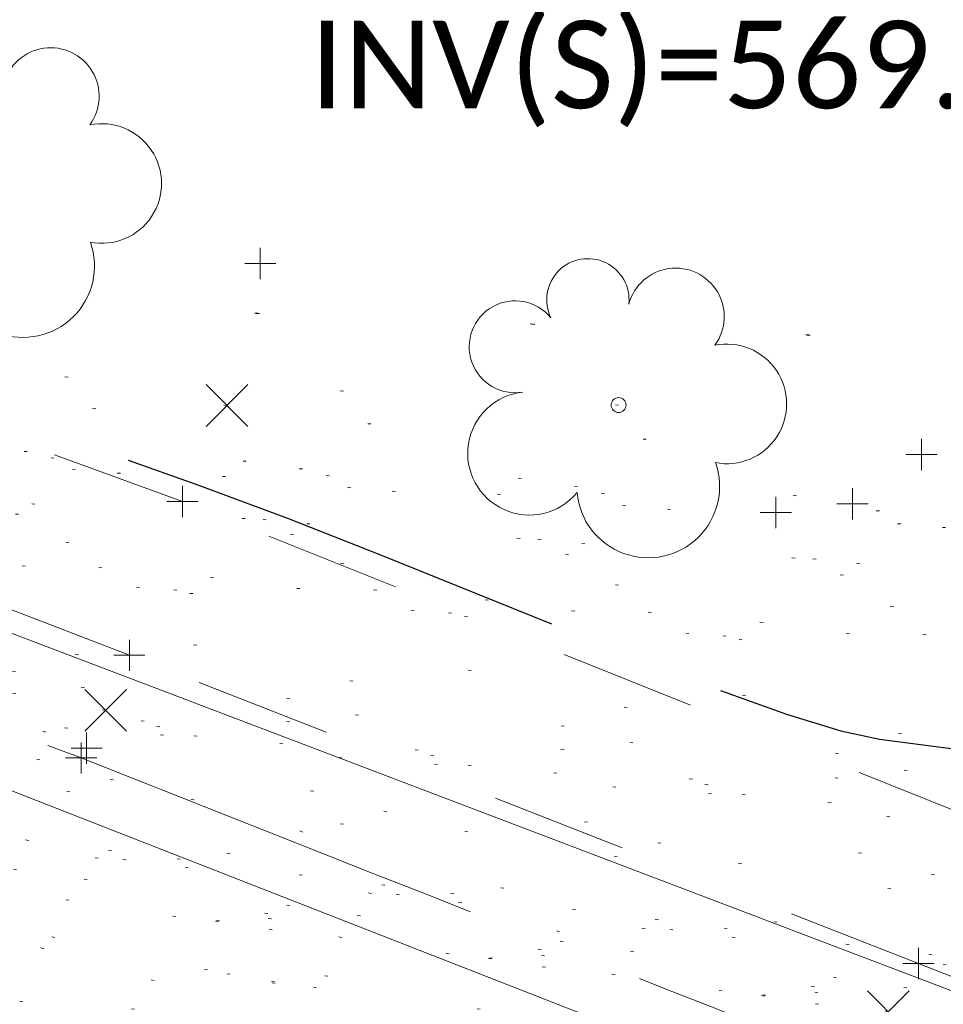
# Model space of a CAD drawing. Extents: x 413123 to 1465301, y 377724 to 504150.
# Tile 202 of 256: x 1464099 to 1464129, y 432922 to 432954. Entities that reach past the tile are written whole.
import ezdxf

# ---------------------------------------------------------------- set-up
doc = ezdxf.new("R2010")
doc.units = 0
doc.header["$MEASUREMENT"] = 0
for name, pattern in [('DGN Style 1', [8.732639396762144, 0.01453018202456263, -8.71810921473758]), ('DGN Style 3', [20.34225483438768, 14.53018202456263, -5.812072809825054]), ('DGN Style 5', [10.171127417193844, 4.35905460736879, -5.812072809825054]), ('gasex', [0]), ('ohcombex', [0])]:
    doc.linetypes.add(name, pattern=pattern)
for name, color, linetype, lineweight in [('DR_X_Text', 7, 'Continuous', 0), ('DT_X_Contour_Major', 132, 'DGN Style 3', 30), ('DT_X_Terrain_Ground_Line', 92, 'DGN Style 3', 13), ('PV_X_Curb', 120, 'DGN Style 1', 0), ('PV_X_EOP', 7, 'DGN Style 3', 0), ('PV_X_Walk', 120, 'DGN Style 5', 0), ('SV_X_Random_Point (Construction)', 7, 'Continuous', 0), ('UT_X_Gas', 40, 'gasex', 0), ('UT_X_Overhead_Combined', 30, 'ohcombex', 0), ('VG_X_Cells', 3, 'Continuous', 0)]:
    doc.layers.add(name, color=color, linetype=linetype, lineweight=lineweight)
doc.layers.add('SV_Observation (Construction)', color=97, linetype='DGN Style 1', lineweight=0, transparency=0.9)
doc.layers.add('SV_X_Shot_Marker (Construction)', color=40, linetype='Continuous', lineweight=0, transparency=0.5)
doc.styles.add('X_Straight-Normal LS 0.50', font='calibril.ttf', dxfattribs={"height": 0.13999972})
doc.styles.add('X_Straight-Normal LS 0.50_0', font='calibril.ttf')
doc.dimstyles.new('X_Dec-0  Masked  Straight', dxfattribs={"dimtxt": 0.13999972, "dimasz": 0.13999972, "dimexe": 0.06999986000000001, "dimexo": 0.06999986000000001, "dimgap": 0.06999986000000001, "dimtad": 1, "dimdec": 0, "dimzin": 3, "dimdsep": 46, "dimtxsty": 'X_Straight-Normal LS 0.50_0', "dimcen": 0, "dimclrd": 7, "dimclre": 7, "dimaunit": 1, "dimadec": 4, "dimazin": 2, "dimtfac": 1, "dimtdec": 0, "dimtofl": 0, "dimtmove": 1, "dimatfit": 1, "dimfxl": 1, "dimtolj": 1, "dimtzin": 3, "dimlwd": 0, "dimlwe": 0, "dimarcsym": 0})

# ---------------------------------------------------------------- blocks, each defined once
blk = doc.blocks.new('X_426')
at = {"layer": 'SV_X_Random_Point (Construction)', "color": 7, "linetype": 'Continuous', "lineweight": 0, "transparency": 33554559}
for p, q in [((-0.03333333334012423, -0.03337499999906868), (0.03333333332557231, 0.03337500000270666)), ((-0.03333333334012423, 0.03337500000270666), (0.03333333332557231, -0.03337499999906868))]:
    blk.add_line(p, q, dxfattribs=at)
blk = doc.blocks.new('SVPT_2035')
at = {"layer": 'SV_X_Shot_Marker (Construction)', "transparency": 33554495}
for p, q in [((0, 0.02500000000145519), (0, -0.02499999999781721)), ((-0.02499999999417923, 0), (0.02499999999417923, 0))]:
    blk.add_line(p, q, dxfattribs=at)
blk.add_point((0, 0), dxfattribs=at)
blk = doc.blocks.new('SVPT_2037')
at = {"layer": 'SV_X_Shot_Marker (Construction)', "transparency": 33554495}
for p, q in [((0, 0.02500000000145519), (0, -0.02499999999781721)), ((-0.02500000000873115, 0), (0.02499999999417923, 0))]:
    blk.add_line(p, q, dxfattribs=at)
blk.add_point((0, 0), dxfattribs=at)
blk = doc.blocks.new('SVPT_2038')
at = {"layer": 'SV_X_Shot_Marker (Construction)', "transparency": 33554495}
for p, q in [((0, 0.02500000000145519), (0, -0.02499999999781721)), ((-0.02499999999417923, 0), (0.02499999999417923, 0))]:
    blk.add_line(p, q, dxfattribs=at)
blk.add_point((0, 0), dxfattribs=at)
blk = doc.blocks.new('SVPT_2039')
at = {"layer": 'SV_X_Shot_Marker (Construction)', "transparency": 33554495}
for p, q in [((0, 0.02500000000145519), (0, -0.02500000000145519)), ((-0.02499999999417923, 0), (0.02500000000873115, 0))]:
    blk.add_line(p, q, dxfattribs=at)
blk.add_point((0, 0), dxfattribs=at)
blk = doc.blocks.new('TREE_18')
at = {"layer": 'VG_X_Cells', "color": 3, "linetype": 'Continuous', "lineweight": 0}
blk.add_circle((1.455191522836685e-11, 0), 0.012, dxfattribs=at)
for centre, radius, start, end in [((-0.04918672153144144, 0.1683766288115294), 0.0658384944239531, 354.0046972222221, 205.9741166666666), ((0.09130802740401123, 0.1414521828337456), 0.07764901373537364, 323.8299555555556, 165.0376027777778), ((-0.1654724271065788, 0.09320178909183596), 0.07353570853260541, 39.06254444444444, 279.5412388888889), ((0.1730121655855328, 0.001797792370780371), 0.09573570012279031, 259.1453111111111, 101.4596138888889), ((-0.1426726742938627, -0.07743288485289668), 0.0986882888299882, 96.17219444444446, 320.5737111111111), ((0.04731863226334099, -0.1302604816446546), 0.1141857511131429, 184.9475722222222, 19.45715277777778)]:
    blk.add_arc(centre, radius, start, end, dxfattribs=at)
blk = doc.blocks.new('TREE_19')
at = {"layer": 'VG_X_Cells', "color": 3, "linetype": 'Continuous', "lineweight": 0}
blk.add_circle((0, 0), 0.012, dxfattribs=at)
for centre, radius, start, end in [((-0.04918672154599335, 0.1683766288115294), 0.0658384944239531, 354.0046972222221, 205.9741166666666), ((0.09130802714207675, 0.1414521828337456), 0.07764901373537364, 323.8299555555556, 165.0376027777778), ((-0.1654724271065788, 0.09320178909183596), 0.07353570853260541, 39.06254444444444, 279.5412388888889), ((0.1730121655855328, 0.001797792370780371), 0.09573570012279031, 259.1453111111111, 101.4596138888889), ((-0.1426726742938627, -0.07743288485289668), 0.0986882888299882, 96.17219444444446, 320.5737111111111), ((0.04731863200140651, -0.1302604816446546), 0.1141857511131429, 184.9475722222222, 19.45715277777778)]:
    blk.add_arc(centre, radius, start, end, dxfattribs=at)
blk = doc.blocks.new('SVPT_2040')
at = {"layer": 'SV_X_Shot_Marker (Construction)', "transparency": 33554495}
for p, q in [((1.455191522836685e-11, 0.02500000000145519), (1.455191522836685e-11, -0.02499999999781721)), ((-0.02499999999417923, 0), (0.02500000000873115, 0))]:
    blk.add_line(p, q, dxfattribs=at)
blk.add_point((1.455191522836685e-11, 0), dxfattribs=at)
blk = doc.blocks.new('X_428')
at = {"layer": 'SV_X_Random_Point (Construction)', "color": 7, "linetype": 'Continuous', "lineweight": 0, "transparency": 33554559}
for p, q in [((-0.03333333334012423, -0.03337499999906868), (0.03333333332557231, 0.03337499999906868)), ((-0.03333333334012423, 0.03337499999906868), (0.03333333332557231, -0.03337499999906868))]:
    blk.add_line(p, q, dxfattribs=at)
blk = doc.blocks.new('SVPT_2041')
at = {"layer": 'SV_X_Shot_Marker (Construction)', "transparency": 33554495}
for p, q in [((0, 0.02500000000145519), (0, -0.02499999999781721)), ((-0.02500000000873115, 0), (0.02499999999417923, 0))]:
    blk.add_line(p, q, dxfattribs=at)
blk.add_point((0, 0), dxfattribs=at)
blk = doc.blocks.new('SVPT_2042')
at = {"layer": 'SV_X_Shot_Marker (Construction)', "transparency": 33554495}
for p, q in [((0, 0.02500000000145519), (0, -0.02499999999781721)), ((-0.02500000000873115, 3.637978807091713e-12), (0.02499999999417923, 3.637978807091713e-12))]:
    blk.add_line(p, q, dxfattribs=at)
blk.add_point((0, 3.637978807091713e-12), dxfattribs=at)
blk = doc.blocks.new('X_429')
at = {"layer": 'SV_X_Random_Point (Construction)', "color": 7, "linetype": 'Continuous', "lineweight": 0, "transparency": 33554559}
for p, q in [((-0.03333333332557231, -0.03337500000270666), (0.03333333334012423, 0.03337499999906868)), ((-0.03333333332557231, 0.03337499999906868), (0.03333333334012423, -0.03337500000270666))]:
    blk.add_line(p, q, dxfattribs=at)
blk = doc.blocks.new('SVPT_2043')
at = {"layer": 'SV_X_Shot_Marker (Construction)', "transparency": 33554495}
for p, q in [((0, 0.02499999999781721), (0, -0.02500000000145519)), ((-0.02500000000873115, 0), (0.02499999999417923, 0))]:
    blk.add_line(p, q, dxfattribs=at)
blk.add_point((0, 0), dxfattribs=at)
blk = doc.blocks.new('SVPT_2044')
at = {"layer": 'SV_X_Shot_Marker (Construction)', "transparency": 33554495}
for p, q in [((1.455191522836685e-11, 0.02499999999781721), (1.455191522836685e-11, -0.02500000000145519)), ((-0.02499999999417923, 0), (0.02500000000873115, 0))]:
    blk.add_line(p, q, dxfattribs=at)
blk.add_point((1.455191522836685e-11, 0), dxfattribs=at)
blk = doc.blocks.new('*U5554', base_point=(1463158.719041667, 433438.2508333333, 579.5851666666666))
at = {"layer": 'DT_X_Contour_Major', "elevation": 574.9999999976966, "flags": 128}
blk.add_lwpolyline([(1463872.792671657, 433043.2009715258), (1463871.433875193, 433043.5562048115), (1463871.170004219, 433043.5994164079), (1463870.96073264, 433043.5768083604), (1463870.806060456, 433043.4883806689), (1463870.705987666, 433043.3341333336), (1463870.511926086, 433042.8350475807), (1463870.423285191, 433042.612411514), (1463870.302908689, 433042.3188176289), (1463870.15079658, 433041.9542659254), (1463869.966948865, 433041.5187564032), (1463869.434374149, 433040.2627872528), (1463869.253442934, 433039.7950549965), (1463869.110080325, 433039.3338350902), (1463869.004286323, 433038.879127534), (1463868.936060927, 433038.4309323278), (1463868.804218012, 433037.2444282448), (1463868.755703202, 433036.8095458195), (1463868.709040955, 433036.3947766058), (1463868.664231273, 433036.0001206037), (1463868.621274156, 433035.6255778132), (1463868.509191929, 433034.6536146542), (1463868.468817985, 433034.3022942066), (1463868.431757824, 433033.9773052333), (1463868.398011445, 433033.6786477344), (1463868.367578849, 433033.4063217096), (1463868.290843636, 433032.7152276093), (1463868.265732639, 433032.4808570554), (1463868.247951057, 433032.2960659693), (1463868.237498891, 433032.160854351), (1463868.234376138, 433032.0752222), (1463868.235821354, 433031.9129757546), (1463868.238654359, 433031.858864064), (1463868.246069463, 433031.818213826), (1463868.258066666, 433031.791025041), (1463868.274645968, 433031.7772977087), (1463868.324966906, 433031.758640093), (1463868.341608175, 433031.7524573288), (1463868.353791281, 433031.7479022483), (1463868.361516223, 433031.7449748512), (1463868.364783, 433031.7436751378), (1463886.088108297, 433023.4452288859), (1463885.868097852, 433023.3528860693), (1463885.836038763, 433023.3264364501), (1463885.834151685, 433023.2866630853), (1463885.862436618, 433023.233565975), (1463885.920893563, 433023.1671451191), (1463886.1170081, 433022.9722578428), (1463886.290916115, 433022.815454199), (1463886.66555426, 433022.4912087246), (1463887.240922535, 433021.9995214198), (1463888.017020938, 433021.3403922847), (1463890.354256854, 433019.3594588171), (1463891.402350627, 433018.5868683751), (1463892.793705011, 433017.7547971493), (1463894.528320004, 433016.8632451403), (1463896.606195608, 433015.9122123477), (1463902.604878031, 433013.2968171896), (1463904.719669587, 433012.3624051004), (1463906.565032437, 433011.5207152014), (1463908.140966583, 433010.7717474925), (1463909.447472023, 433010.115501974), (1463914.915830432, 433007.2693746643), (1463921.726056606, 433004.3093230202), (1463923.193935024, 433003.6830644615), (1463924.678901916, 433003.0728823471), (1463926.180957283, 433002.4787766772), (1463927.700101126, 433001.9007474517), (1463931.773936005, 433000.3807714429), (1463933.368632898, 432999.7789733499), (1463935.097347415, 432999.1135610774), (1463936.960079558, 432998.3845346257), (1463938.956829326, 432997.5918939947), (1463944.460185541, 432995.3933667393), (1463946.659511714, 432994.5136311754), (1463949.129973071, 432993.5233199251), (1463951.871569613, 432992.4224329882), (1463954.884301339, 432991.210970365), (1463963.279766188, 432987.8329691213), (1463966.079786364, 432986.7034703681), (1463968.183248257, 432985.8484750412), (1463969.590151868, 432985.2679831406), (1463970.300497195, 432984.9619946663), (1463971.266007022, 432984.5120299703), (1463971.748863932, 432984.3027237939), (1463972.473302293, 432984.0122787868), (1463973.439322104, 432983.6406949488), (1463974.646923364, 432983.1879722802), (1463980.846085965, 432980.8859425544), (1463989.248593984, 432979.032897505), (1463990.884473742, 432978.7210165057), (1463992.19103815, 432978.579535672), (1463993.16828721, 432978.6084550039), (1463993.816220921, 432978.8077745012), (1463996.07150909, 432980.1355325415), (1464000.149894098, 432979.1517106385), (1464000.92213496, 432978.9594454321), (1464001.490978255, 432978.8042877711), (1464001.856423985, 432978.6862376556), (1464002.018472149, 432978.6052950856), (1464002.179403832, 432978.4389249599), (1464002.234289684, 432978.3770095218), (1464002.278248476, 432978.3160408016), (1464002.311280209, 432978.2560187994), (1464002.333384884, 432978.1969435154), (1464002.377761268, 432978.0406717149), (1464002.401339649, 432977.9859310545), (1464002.438792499, 432977.9389129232), (1464002.490119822, 432977.8996173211), (1464002.555321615, 432977.8680442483), (1464002.891970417, 432977.7387224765), (1464003.228416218, 432977.6094786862), (1464003.385245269, 432977.6495420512), (1464003.711541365, 432977.8251223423), (1464004.207304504, 432978.1362195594), (1464004.872534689, 432978.5828337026), (1464006.872437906, 432979.9544939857), (1464007.529720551, 432980.4052816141), (1464008.001641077, 432980.7288992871), (1464008.288199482, 432980.9253470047), (1464008.389395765, 432980.9946247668), (1464008.412103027, 432981.0098055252), (1464008.420195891, 432981.0153621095), (1464008.427444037, 432981.0206462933), (1464008.433847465, 432981.0256580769), (1464008.439406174, 432981.03039746), (1464008.453103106, 432981.0426726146), (1464008.458773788, 432981.0477565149), (1464008.465513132, 432981.0538018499), (1464008.473321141, 432981.0608086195), (1464008.482197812, 432981.068776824), (1464008.526115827, 432981.1082051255), (1464013.369526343, 432978.0213085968), (1464014.335909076, 432977.406356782), (1464015.159309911, 432976.8844569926), (1464015.839728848, 432976.4556092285), (1464016.377165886, 432976.1198134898), (1464018.55158097, 432974.7698881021), (1464017.162959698, 432973.2152969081), (1464016.909704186, 432972.9210871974), (1464016.74506105, 432972.7047114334), (1464016.669030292, 432972.5661696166), (1464016.681611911, 432972.5054617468), (1464016.947088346, 432972.4037708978), (1464018.748003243, 432971.7139297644), (1464019.098133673, 432971.5799914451), (1464019.376704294, 432971.4738226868), (1464019.583715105, 432971.3954234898), (1464019.719166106, 432971.3447938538), (1464019.984955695, 432971.2468075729), (1464020.092452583, 432971.2064595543), (1464020.215601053, 432971.1589052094), (1464020.354401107, 432971.104144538), (1464020.508852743, 432971.0421775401), (1464020.941592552, 432970.8673237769), (1464021.147404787, 432970.7867246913), (1464021.440286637, 432970.6760677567), (1464021.820238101, 432970.5353529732), (1464022.28725918, 432970.3645803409), (1464024.669853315, 432969.4975064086), (1464024.800941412, 432972.160915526), (1464024.83125018, 432972.6596775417), (1464024.865995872, 432973.0145025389), (1464024.905178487, 432973.2253905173), (1464024.948798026, 432973.292341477), (1464025.162708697, 432973.2689262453), (1464029.025839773, 432973.1350120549), (1464029.765642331, 432973.1085136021), (1464030.329422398, 432973.0864100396), (1464030.717179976, 432973.0687013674), (1464030.928915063, 432973.0553875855), (1464031.258845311, 432973.0257440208), (1464031.437483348, 432972.9836777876), (1464031.725949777, 432972.8797117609), (1464032.124244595, 432972.7138459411), (1464032.632367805, 432972.4860803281), (1464034.133800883, 432971.7961723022), (1464034.650710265, 432971.5653454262), (1464035.075363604, 432971.3902958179), (1464035.407760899, 432971.2710234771), (1464035.64790215, 432971.2075284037), (1464036.553297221, 432971.0413650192), (1464037.417881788, 432967.1477338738), (1464037.586800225, 432966.3969774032), (1464037.723019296, 432965.8134070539), (1464037.826538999, 432965.397022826), (1464037.897359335, 432965.147824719), (1464038.042614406, 432964.7062112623), (1464038.097700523, 432964.5583447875), (1464038.154017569, 432964.4459554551), (1464038.211565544, 432964.3690432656), (1464038.270344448, 432964.3276082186), (1464038.547518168, 432964.2170246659), (1464038.68505026, 432964.1621537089), (1464039.147316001, 432963.9707068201), (1464040.4751709, 432963.4198822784), (1464042.668614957, 432962.5096800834), (1464045.727648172, 432961.2401002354), (1464055.039188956, 432957.3753837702), (1464058.103320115, 432956.1044968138), (1464060.312058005, 432955.1903732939), (1464061.665402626, 432954.6330132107), (1464062.163353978, 432954.4324165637), (1464062.350699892, 432954.373176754), (1464062.417638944, 432954.3513530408), (1464062.477946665, 432954.3303117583), (1464062.531623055, 432954.3100529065), (1464062.578668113, 432954.2905764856), (1464062.695279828, 432954.2396826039), (1464062.739055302, 432954.2237960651), (1464062.782922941, 432954.2143068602), (1464062.826882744, 432954.2112149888), (1464062.87093471, 432954.2145204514), (1464062.988529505, 432954.2318647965), (1464063.166774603, 432954.1922907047), (1464063.613313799, 432954.060560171), (1464064.328147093, 432953.8366731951), (1464065.311274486, 432953.5206297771), (1464070.525221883, 432951.8307287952), (1464072.797050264, 432951.8839777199), (1464073.24183644, 432951.8914205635), (1464073.602554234, 432951.8909281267), (1464073.879203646, 432951.8825004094), (1464074.071784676, 432951.8661374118), (1464074.774336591, 432951.7712611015), (1464082.323138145, 432946.5182012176), (1464083.364143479, 432945.5562421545), (1464083.593641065, 432945.3691861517), (1464083.835988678, 432945.2202863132), (1464084.091186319, 432945.1095426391), (1464084.359233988, 432945.0369551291), (1464085.091161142, 432944.8942633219), (1464085.341953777, 432944.8521080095), (1464085.545386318, 432944.8326609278), (1464085.701458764, 432944.8359220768), (1464085.810171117, 432944.8618914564), (1464086.20698854, 432945.0360677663), (1464099.299530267, 432940.8269902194), (1464102.129462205, 432939.8867490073), (1464105.008168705, 432938.869915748), (1464107.935649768, 432937.7764904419), (1464110.911905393, 432936.6064730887), (1464118.913619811, 432933.3843040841), (1464121.662079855, 432932.3107807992), (1464123.906174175, 432931.5068376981), (1464125.645902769, 432930.9724747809), (1464126.881265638, 432930.7076920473), (1464129.50307899, 432930.361045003), (1464130.680727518, 432930.119986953), (1464132.24731309, 432929.6567980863), (1464134.202835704, 432928.9714784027), (1464136.547295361, 432928.0640279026), (1464143.317770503, 432925.3479854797), (1464145.651903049, 432924.4181011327), (1464147.57644433, 432923.6654799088), (1464149.091394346, 432923.0901218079), (1464150.196753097, 432922.6920268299), (1464152.598254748, 432921.866791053), (1464153.454049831, 432921.5777429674), (1464154.220308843, 432921.3295255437), (1464154.897031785, 432921.1221387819), (1464155.484218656, 432920.9555826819), (1464158.015506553, 432920.273592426), (1464165.377621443, 432918.2900603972), (1464166.865296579, 432918.0044577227), (1464168.17312989, 432917.9977348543), (1464169.301121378, 432918.2698917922), (1464170.249271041, 432918.8209285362), (1464172.537881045, 432920.6621995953), (1464173.340017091, 432921.2741534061), (1464174.029967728, 432921.7290615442), (1464174.607732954, 432922.0269240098), (1464175.073312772, 432922.1677408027), (1464176.165278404, 432922.3338580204), (1464176.619921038, 432922.4191154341), (1464177.164874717, 432922.5502997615), (1464177.80013944, 432922.7274110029), (1464178.525715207, 432922.9504491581), (1464180.580998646, 432923.6064534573), (1464181.328899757, 432923.8463710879), (1464182.031140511, 432924.0741207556), (1464182.687720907, 432924.2897024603), (1464183.298640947, 432924.4931162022), (1464184.866880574, 432925.0193288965), (1464185.415600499, 432925.2076191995), (1464185.885580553, 432925.3778305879), (1464186.276820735, 432925.5299630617), (1464186.589321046, 432925.6640166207), (1464187.317668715, 432925.9973875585), (1464187.642770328, 432926.1014717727), (1464188.071814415, 432926.1636962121), (1464188.604800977, 432926.1840608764), (1464189.241730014, 432926.1625657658), (1464191.078797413, 432926.0494324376), (1464191.790885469, 432926.0437949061), (1464192.54934909, 432926.1117323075), (1464193.354188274, 432926.2532446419), (1464194.205403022, 432926.4683319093), (1464196.537143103, 432927.1399978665), (1464197.325974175, 432927.3736362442), (1464197.943662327, 432927.5708019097), (1464198.39020756, 432927.7314948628), (1464198.665609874, 432927.8557151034), (1464199.171825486, 432928.1383387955), (1464199.353301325, 432928.2357993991), (1464199.518067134, 432928.3162134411), (1464199.666122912, 432928.3795809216), (1464199.797468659, 432928.4259018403), (1464200.125443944, 432928.5266955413), (1464200.272457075, 432928.6504639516), (1464200.467515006, 432928.9461739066), (1464200.710617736, 432929.4138254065), (1464201.001765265, 432930.0534184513), (1464202.472558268, 432933.4393829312)], dxfattribs=at)

msp = doc.modelspace()

# ---------------------------------------------------------------- linework, layer by layer
at = {"layer": 'PV_X_Curb'}
msp.add_open_spline([(1464212.130625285, 432930.1921386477, 574.8569475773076), (1464211.309927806, 432926.6717508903, 574.8043550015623), (1464208.620583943, 432919.4336842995, 574.59247811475), (1464203.942792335, 432911.4759950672, 574.9755149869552), (1464198.528113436, 432907.065000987, 574.3013993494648), (1464195.129930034, 432904.9843538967, 574.1567793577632), (1464190.424056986, 432902.8821727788, 574.9491376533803), (1464184.484657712, 432901.1540257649, 574.5405969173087), (1464177.178004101, 432901.5982480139, 574.618938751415), (1464172.360644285, 432902.5498269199, 574.540636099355), (1464170.098213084, 432903.4430988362, 574.5563680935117), (1464162.859082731, 432906.3013125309, 574.606705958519), (1464155.619952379, 432909.1595262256, 574.6570438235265), (1464148.380822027, 432912.0177399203, 574.7073816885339), (1464141.151301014, 432914.8902431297, 574.7073216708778), (1464133.92178, 432917.7627463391, 574.7072616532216), (1464126.692258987, 432920.6352495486, 574.7072016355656), (1464118.299673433, 432923.8963305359, 574.7083911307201), (1464109.907087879, 432927.1574115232, 574.7095806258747), (1464101.514502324, 432930.4184925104, 574.7107701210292), (1464094.565360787, 432933.130540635, 574.7407559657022), (1464087.61621925, 432935.8425887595, 574.7707418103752), (1464080.667077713, 432938.554636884, 574.8007276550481), (1464073.934937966, 432941.2263393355, 574.8213669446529), (1464067.202798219, 432943.898041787, 574.8420062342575), (1464060.470658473, 432946.5697442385, 574.8626455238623), (1464057.576627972, 432947.7186628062, 574.8432796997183), (1464054.682597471, 432948.8675813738, 574.8239138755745), (1464051.788566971, 432950.0164999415, 574.8045480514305), (1464048.178118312, 432951.4627468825, 574.7485807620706), (1464044.567669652, 432952.9089938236, 574.6926134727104), (1464040.957220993, 432954.3552407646, 574.6366461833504), (1464036.026248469, 432956.2655431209, 574.6576247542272), (1464031.095275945, 432958.1758454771, 574.6786033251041), (1464026.164303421, 432960.0861478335, 574.6995818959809), (1464025.481248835, 432960.3621999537, 574.7846270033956), (1464024.798194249, 432960.6382520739, 574.8696721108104), (1464024.115139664, 432960.9143041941, 574.9547172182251), (1464019.953009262, 432962.5411523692, 574.9621940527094), (1464015.790878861, 432964.1680005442, 574.9696708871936), (1464011.628748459, 432965.7948487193, 574.977147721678), (1464011.04864364, 432966.0149524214, 574.8862879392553), (1464010.46853882, 432966.2350561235, 574.7954281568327), (1464009.888434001, 432966.4551598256, 574.7045683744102), (1464003.274891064, 432969.0729880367, 574.7150542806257), (1463996.661348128, 432971.6908162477, 574.7255401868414), (1463990.047805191, 432974.3086444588, 574.736026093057), (1463988.669673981, 432974.8809759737, 574.7338566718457), (1463987.29154277, 432975.4533074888, 574.7316872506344), (1463985.91341156, 432976.0256390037, 574.7295178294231), (1463985.302306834, 432976.2580753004, 574.8215004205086), (1463984.691202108, 432976.4905115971, 574.9134830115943), (1463984.080097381, 432976.7229478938, 575.0054656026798), (1463979.817419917, 432978.3858828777, 575.0066354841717), (1463975.554742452, 432980.0488178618, 575.0078053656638), (1463971.292064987, 432981.7117528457, 575.0089752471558), (1463963.356387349, 432984.9149377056, 575.0146263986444), (1463955.420709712, 432988.1181225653, 575.0202775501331), (1463947.485032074, 432991.3213074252, 575.0259287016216), (1463941.290077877, 432993.6868748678, 575.0083102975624), (1463935.095123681, 432996.0524423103, 574.990691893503), (1463928.900169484, 432998.4180097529, 574.9730734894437), (1463921.313287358, 433001.3706240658, 574.974915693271), (1463913.726405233, 433004.3232383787, 574.9767578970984), (1463906.139523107, 433007.2758526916, 574.9786001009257), (1463898.560596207, 433010.2391392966, 574.9626699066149), (1463890.981669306, 433013.2024259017, 574.9467397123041), (1463883.402742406, 433016.1657125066, 574.9308095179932), (1463881.345594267, 433016.9902447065, 574.9117253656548), (1463879.288446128, 433017.8147769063, 574.8926412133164), (1463877.231297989, 433018.6393091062, 574.8735570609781), (1463876.686567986, 433018.90836837, 574.7907628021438), (1463876.141837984, 433019.1774276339, 574.7079685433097), (1463875.597107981, 433019.4464868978, 574.6251742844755), (1463866.491552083, 433023.0102079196, 574.5286453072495), (1463857.385996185, 433026.5739289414, 574.4321163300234), (1463848.280440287, 433030.1376499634, 574.3355873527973), (1463842.273435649, 433032.5433451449, 574.290891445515), (1463836.26643101, 433034.9490403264, 574.2461955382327), (1463830.259426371, 433037.354735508, 574.2014996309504), (1463827.706954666, 433038.3596743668, 574.2016278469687), (1463825.154482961, 433039.3646132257, 574.2017560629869), (1463822.602011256, 433040.3695520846, 574.2018842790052), (1463822.273060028, 433040.5216812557, 574.2449460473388), (1463821.9441088, 433040.673810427, 574.2880078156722), (1463821.615157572, 433040.8259395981, 574.3310695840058), (1463814.081882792, 433043.8160048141, 574.2658061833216), (1463806.548608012, 433046.8060700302, 574.2005427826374), (1463799.015333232, 433049.7961352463, 574.1352793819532), (1463790.881392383, 433052.9784830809, 574.0409375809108), (1463782.747451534, 433056.1608309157, 573.9465957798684), (1463774.613510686, 433059.3431787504, 573.8522539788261), (1463767.30279864, 433062.1866842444, 573.7907467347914), (1463759.992086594, 433065.0301897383, 573.7292394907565), (1463752.681374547, 433067.8736952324, 573.6677322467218), (1463745.746627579, 433070.6484046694, 573.6115134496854), (1463738.81188061, 433073.4231141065, 573.5552946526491), (1463731.877133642, 433076.1978235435, 573.4990758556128), (1463723.920721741, 433079.269784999, 573.4558768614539), (1463715.96430984, 433082.3417464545, 573.412677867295), (1463708.007897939, 433085.4137079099, 573.3694788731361), (1463699.705494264, 433088.6982952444, 573.2960693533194), (1463691.40309059, 433091.9828825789, 573.2226598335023), (1463683.100686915, 433095.2674699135, 573.1492503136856), (1463675.369218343, 433098.3176278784, 573.0764007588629), (1463667.637749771, 433101.3677858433, 573.0035512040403), (1463659.906281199, 433104.4179438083, 572.9307016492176), (1463654.180695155, 433106.6960611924, 572.8929602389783), (1463648.455109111, 433108.9741785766, 572.855218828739), (1463642.729523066, 433111.2522959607, 572.8174774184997), (1463634.990870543, 433114.2968556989, 572.7735525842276), (1463627.252218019, 433117.3414154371, 572.7296277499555), (1463619.513565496, 433120.3859751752, 572.6857029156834), (1463610.349498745, 433123.93395352, 572.6620255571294), (1463601.185431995, 433127.4819318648, 572.6383481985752), (1463592.021365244, 433131.0299102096, 572.6146708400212), (1463584.379899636, 433134.0860580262, 572.5703305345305), (1463576.738434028, 433137.1422058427, 572.5259902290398), (1463569.096968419, 433140.1983536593, 572.4816499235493), (1463560.424944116, 433143.6374746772, 572.4263088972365), (1463551.752919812, 433147.0765956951, 572.3709678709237), (1463543.080895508, 433150.5157167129, 572.315626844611), (1463535.024004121, 433153.6725581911, 572.2917231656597), (1463526.967112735, 433156.8293996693, 572.2678194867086), (1463518.910221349, 433159.9862411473, 572.2439158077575), (1463505.273646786, 433165.3724393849, 572.2223349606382), (1463491.637072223, 433170.7586376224, 572.2007541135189), (1463478.00049766, 433176.1448358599, 572.1791732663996), (1463470.02998399, 433179.2607996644, 572.1634328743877), (1463462.05947032, 433182.3767634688, 572.1476924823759), (1463454.08895665, 433185.4927272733, 572.1319520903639), (1463447.976240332, 433187.9013968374, 572.1084402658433), (1463441.863524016, 433190.3100664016, 572.084928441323), (1463435.750807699, 433192.7187359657, 572.0614166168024), (1463430.533446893, 433194.7109056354, 572.0246570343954), (1463425.316086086, 433196.703075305, 571.9878974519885), (1463420.098725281, 433198.6952449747, 571.9511378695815), (1463420.088321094, 433198.7497997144, 571.9601351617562), (1463420.077916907, 433198.804354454, 571.9691324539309), (1463420.067512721, 433198.8589091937, 571.9781297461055)], degree=3, knots=[0, 0, 0, 0, 0.004233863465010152, 0.009367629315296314, 0.01063404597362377, 0.01259545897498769, 0.01409081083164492, 0.01684419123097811, 0.01986488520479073, 0.02272727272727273, 0.02272727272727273, 0.02272727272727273, 0.04545454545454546, 0.04545454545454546, 0.04545454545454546, 0.06818181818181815, 0.06818181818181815, 0.06818181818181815, 0.09090909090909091, 0.09090909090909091, 0.09090909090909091, 0.1136363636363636, 0.1136363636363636, 0.1136363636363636, 0.1363636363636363, 0.1363636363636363, 0.1363636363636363, 0.159090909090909, 0.159090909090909, 0.159090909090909, 0.1818181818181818, 0.1818181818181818, 0.1818181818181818, 0.2045454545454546, 0.2045454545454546, 0.2045454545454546, 0.2272727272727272, 0.2272727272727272, 0.2272727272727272, 0.2499999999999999, 0.2499999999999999, 0.2499999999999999, 0.2727272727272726, 0.2727272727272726, 0.2727272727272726, 0.2954545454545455, 0.2954545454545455, 0.2954545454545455, 0.3181818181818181, 0.3181818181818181, 0.3181818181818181, 0.3409090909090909, 0.3409090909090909, 0.3409090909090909, 0.3636363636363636, 0.3636363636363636, 0.3636363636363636, 0.3863636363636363, 0.3863636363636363, 0.3863636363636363, 0.4090909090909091, 0.4090909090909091, 0.4090909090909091, 0.4318181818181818, 0.4318181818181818, 0.4318181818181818, 0.4545454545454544, 0.4545454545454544, 0.4545454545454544, 0.4772727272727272, 0.4772727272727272, 0.4772727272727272, 0.4999999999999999, 0.4999999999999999, 0.4999999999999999, 0.5227272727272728, 0.5227272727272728, 0.5227272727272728, 0.5454545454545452, 0.5454545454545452, 0.5454545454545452, 0.5681818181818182, 0.5681818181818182, 0.5681818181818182, 0.5909090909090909, 0.5909090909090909, 0.5909090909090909, 0.6136363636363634, 0.6136363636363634, 0.6136363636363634, 0.6363636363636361, 0.6363636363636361, 0.6363636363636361, 0.6590909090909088, 0.6590909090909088, 0.6590909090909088, 0.6818181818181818, 0.6818181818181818, 0.6818181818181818, 0.7045454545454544, 0.7045454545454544, 0.7045454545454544, 0.7272727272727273, 0.7272727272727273, 0.7272727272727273, 0.75, 0.75, 0.75, 0.7727272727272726, 0.7727272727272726, 0.7727272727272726, 0.7954545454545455, 0.7954545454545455, 0.7954545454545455, 0.8181818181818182, 0.8181818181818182, 0.8181818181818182, 0.8409090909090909, 0.8409090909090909, 0.8409090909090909, 0.8636363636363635, 0.8636363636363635, 0.8636363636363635, 0.8863636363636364, 0.8863636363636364, 0.8863636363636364, 0.9090909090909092, 0.9090909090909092, 0.9090909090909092, 0.9318181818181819, 0.9318181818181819, 0.9318181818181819, 0.9545454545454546, 0.9545454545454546, 0.9545454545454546, 0.9772727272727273, 0.9772727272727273, 0.9772727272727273, 1, 1, 1, 1], dxfattribs=at)
at = {"layer": 'PV_X_EOP'}
msp.add_open_spline([(1464214.200372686, 432930.0125938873, 574.6750505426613), (1464213.214898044, 432926.361571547, 574.6554390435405), (1464210.335317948, 432919.1136593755, 574.599029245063), (1464204.815820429, 432909.1018665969, 574.3565281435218), (1464195.494840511, 432902.6681098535, 574.2832162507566), (1464186.151923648, 432899.5681180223, 574.3579811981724), (1464179.771464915, 432899.4143722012, 574.2952422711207), (1464176.994920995, 432899.668020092, 574.2613856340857), (1464177.044937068, 432900.1320857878, 574.246040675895), (1464177.09495314, 432900.5961514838, 574.2306957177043), (1464177.144969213, 432901.0602171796, 574.2153507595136), (1464175.927058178, 432901.3040810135, 574.2430371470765), (1464174.709147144, 432901.5479448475, 574.2707235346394), (1464173.491236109, 432901.7918086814, 574.2984099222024), (1464172.308644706, 432902.1755399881, 574.3005170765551), (1464171.126053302, 432902.5592712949, 574.3026242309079), (1464169.943461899, 432902.9430026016, 574.3047313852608), (1464162.723370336, 432905.8427434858, 574.3155121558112), (1464155.503278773, 432908.7424843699, 574.3262929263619), (1464148.28318721, 432911.642225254, 574.3370736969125), (1464140.963550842, 432914.5045510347, 574.3540033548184), (1464133.643914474, 432917.3668768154, 574.3709330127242), (1464126.324278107, 432920.229202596, 574.3878626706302), (1464117.99499256, 432923.5208416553, 574.3850035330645), (1464109.665707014, 432926.8124807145, 574.3821443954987), (1464101.336421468, 432930.1041197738, 574.379285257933), (1464094.336812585, 432932.7637912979, 574.3758200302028), (1464087.337203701, 432935.4234628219, 574.3723548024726), (1464080.337594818, 432938.083134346, 574.3688895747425), (1464078.566977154, 432938.7843228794, 574.3609047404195), (1464076.79635949, 432939.4855114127, 574.3529199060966), (1464075.025741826, 432940.1866999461, 574.3449350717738), (1464074.785709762, 432939.7564827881, 574.378228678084), (1464074.545677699, 432939.3262656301, 574.4115222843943), (1464074.305645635, 432938.8960484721, 574.4448158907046), (1464073.469345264, 432939.1969356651, 574.4458787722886), (1464072.633044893, 432939.4978228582, 574.4469416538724), (1464071.796744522, 432939.7987100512, 574.4480045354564), (1464071.97040793, 432940.312748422, 574.4287374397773), (1464072.144071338, 432940.8267867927, 574.409470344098), (1464072.317734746, 432941.3408251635, 574.3902032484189), (1464068.292155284, 432942.9036241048, 574.4173304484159), (1464064.266575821, 432944.4664230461, 574.444457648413), (1464060.240996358, 432946.0292219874, 574.4715848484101), (1464057.404422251, 432947.1787736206, 574.4864594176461), (1464054.567848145, 432948.3283252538, 574.5013339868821), (1464051.731274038, 432949.477876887, 574.516208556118), (1464048.063307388, 432950.938260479, 574.5399384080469), (1464044.395340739, 432952.398644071, 574.5636682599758), (1464040.727374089, 432953.8590276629, 574.5873981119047), (1464034.963458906, 432956.1062960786, 574.5898090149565), (1464029.199543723, 432958.3535644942, 574.5922199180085), (1464023.43562854, 432960.6008329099, 574.5946308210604), (1464018.911872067, 432962.4084709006, 574.5961729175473), (1464014.388115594, 432964.2161088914, 574.5977150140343), (1464009.864359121, 432966.0237468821, 574.5992571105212), (1464003.210304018, 432968.6501103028, 574.6283223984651), (1463996.556248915, 432971.2764737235, 574.657387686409), (1463989.902193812, 432973.9028371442, 574.686452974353), (1463983.644315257, 432976.3395090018, 574.6736079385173), (1463977.386436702, 432978.7761808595, 574.6607629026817), (1463971.128558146, 432981.2128527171, 574.6479178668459), (1463963.156694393, 432984.301570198, 574.6367747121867), (1463955.184830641, 432987.390287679, 574.6256315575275), (1463947.212966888, 432990.47900516, 574.6144884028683), (1463942.061457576, 432992.5408900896, 574.6094202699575), (1463936.909948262, 432994.6027750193, 574.6043521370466), (1463931.758438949, 432996.664659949, 574.5992840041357), (1463931.530278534, 432996.2388306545, 574.6105157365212), (1463931.302118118, 432995.8130013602, 574.6217474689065), (1463931.073957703, 432995.3871720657, 574.632979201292), (1463930.282763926, 432995.6687107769, 574.6290528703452), (1463929.49157015, 432995.9502494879, 574.6251265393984), (1463928.700376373, 432996.2317881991, 574.6212002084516), (1463928.807214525, 432996.705476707, 574.599354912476), (1463928.914052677, 432997.1791652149, 574.5775096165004), (1463929.020890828, 432997.6528537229, 574.5556643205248), (1463921.266149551, 433000.7043133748, 574.5760262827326), (1463913.511408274, 433003.7557730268, 574.5963882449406), (1463905.756666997, 433006.8072326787, 574.6167502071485), (1463898.165981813, 433009.7920181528, 574.6054520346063), (1463890.575296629, 433012.776803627, 574.594153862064), (1463882.984611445, 433015.7615891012, 574.5828556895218), (1463880.966246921, 433016.5788460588, 574.5677215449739), (1463878.947882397, 433017.3961030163, 574.552587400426), (1463876.929517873, 433018.2133599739, 574.5374532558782), (1463867.305783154, 433022.067236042, 574.4562781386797), (1463857.682048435, 433025.9211121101, 574.3751030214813), (1463848.058313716, 433029.7749881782, 574.293927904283), (1463842.0887679, 433032.15228938, 574.255719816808), (1463836.119222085, 433034.5295905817, 574.2175117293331), (1463830.149676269, 433036.9068917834, 574.1793036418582), (1463819.702520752, 433040.977061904, 574.114036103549), (1463809.255365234, 433045.0472320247, 574.0487685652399), (1463798.808209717, 433049.1174021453, 573.9835010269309), (1463790.688310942, 433052.3725879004, 573.8786775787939), (1463782.568412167, 433055.6277736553, 573.7738541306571), (1463774.448513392, 433058.8829594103, 573.6690306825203), (1463767.127717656, 433061.7370183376, 573.6030643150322), (1463759.806921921, 433064.591077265, 573.537097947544), (1463752.486126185, 433067.4451361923, 573.471131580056), (1463745.56751996, 433070.1466192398, 573.433483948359), (1463738.648913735, 433072.8481022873, 573.3958363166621), (1463731.73030751, 433075.5495853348, 573.3581886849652), (1463723.782972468, 433078.7051245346, 573.309049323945), (1463715.835637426, 433081.8606637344, 573.2599099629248), (1463707.888302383, 433085.0162029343, 573.2107706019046), (1463699.550043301, 433088.2607631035, 573.1408028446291), (1463691.211784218, 433091.5053232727, 573.0708350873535), (1463682.873525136, 433094.7498834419, 573.000867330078), (1463675.16451759, 433097.807374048, 572.9256101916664), (1463667.455510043, 433100.8648646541, 572.8503530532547), (1463659.746502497, 433103.9223552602, 572.7750959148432), (1463653.994087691, 433106.172674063, 572.7096262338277), (1463648.241672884, 433108.4229928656, 572.6441565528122), (1463642.489258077, 433110.6733116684, 572.5786868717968), (1463636.478925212, 433113.0512697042, 572.4919426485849), (1463630.468592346, 433115.4292277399, 572.4051984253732), (1463624.458259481, 433117.8071857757, 572.3184542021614), (1463624.206116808, 433117.2726760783, 572.3829538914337), (1463623.953974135, 433116.738166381, 572.447453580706), (1463623.701831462, 433116.2036566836, 572.5119532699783), (1463622.025810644, 433116.809407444, 572.5010582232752), (1463620.349789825, 433117.4151582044, 572.4901631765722), (1463618.673769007, 433118.0209089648, 572.4792681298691), (1463618.897990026, 433118.6383812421, 572.4475864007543), (1463619.122211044, 433119.2558535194, 572.4159046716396), (1463619.346432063, 433119.8733257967, 572.3842229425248), (1463610.151052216, 433123.4149093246, 572.3947054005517), (1463600.955672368, 433126.9564928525, 572.4051878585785), (1463591.760292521, 433130.4980763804, 572.4156703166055), (1463584.186192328, 433133.515636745, 572.3803871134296), (1463576.612092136, 433136.5331971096, 572.3451039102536), (1463569.037991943, 433139.5507574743, 572.3098207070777), (1463560.349163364, 433142.995578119, 572.2824074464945), (1463551.660334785, 433146.4403987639, 572.2549941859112), (1463542.971506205, 433149.8852194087, 572.227580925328), (1463534.92764778, 433153.0839553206, 572.2016946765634), (1463526.883789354, 433156.2826912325, 572.175808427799), (1463518.839930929, 433159.4814271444, 572.1499221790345), (1463505.060674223, 433164.8741050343, 572.1234911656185), (1463491.281417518, 433170.2667829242, 572.0970601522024), (1463477.502160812, 433175.6594608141, 572.0706291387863), (1463469.594324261, 433178.7703649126, 572.0379597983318), (1463461.68648771, 433181.8812690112, 572.0052904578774), (1463453.778651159, 433184.9921731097, 571.9726211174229), (1463447.751023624, 433187.3871797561, 571.9442134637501), (1463441.723396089, 433189.7821864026, 571.9158058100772), (1463435.695768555, 433192.1771930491, 571.8873981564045), (1463430.410020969, 433194.2126202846, 571.8528707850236), (1463425.124273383, 433196.2480475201, 571.8183434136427), (1463419.838525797, 433198.2834747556, 571.7838160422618)], degree=3, knots=[0, 0, 0, 0, 0.004335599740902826, 0.00918217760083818, 0.01294602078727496, 0.01724212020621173, 0.02040816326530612, 0.02040816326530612, 0.02040816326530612, 0.04081632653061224, 0.04081632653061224, 0.04081632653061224, 0.06122448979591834, 0.06122448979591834, 0.06122448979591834, 0.08163265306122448, 0.08163265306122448, 0.08163265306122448, 0.1020408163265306, 0.1020408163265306, 0.1020408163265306, 0.1224489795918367, 0.1224489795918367, 0.1224489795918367, 0.1428571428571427, 0.1428571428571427, 0.1428571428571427, 0.163265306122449, 0.163265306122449, 0.163265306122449, 0.1836734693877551, 0.1836734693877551, 0.1836734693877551, 0.2040816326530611, 0.2040816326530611, 0.2040816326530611, 0.2244897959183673, 0.2244897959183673, 0.2244897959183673, 0.2448979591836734, 0.2448979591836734, 0.2448979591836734, 0.2653061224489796, 0.2653061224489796, 0.2653061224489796, 0.2857142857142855, 0.2857142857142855, 0.2857142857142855, 0.3061224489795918, 0.3061224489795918, 0.3061224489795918, 0.3265306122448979, 0.3265306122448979, 0.3265306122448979, 0.346938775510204, 0.346938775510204, 0.346938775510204, 0.3673469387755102, 0.3673469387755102, 0.3673469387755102, 0.3877551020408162, 0.3877551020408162, 0.3877551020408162, 0.4081632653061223, 0.4081632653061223, 0.4081632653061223, 0.4285714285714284, 0.4285714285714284, 0.4285714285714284, 0.4489795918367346, 0.4489795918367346, 0.4489795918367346, 0.4693877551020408, 0.4693877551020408, 0.4693877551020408, 0.4897959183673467, 0.4897959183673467, 0.4897959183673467, 0.5102040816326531, 0.5102040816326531, 0.5102040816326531, 0.5306122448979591, 0.5306122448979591, 0.5306122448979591, 0.5510204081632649, 0.5510204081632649, 0.5510204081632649, 0.571428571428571, 0.571428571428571, 0.571428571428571, 0.5918367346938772, 0.5918367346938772, 0.5918367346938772, 0.6122448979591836, 0.6122448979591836, 0.6122448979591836, 0.6326530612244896, 0.6326530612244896, 0.6326530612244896, 0.6530612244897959, 0.6530612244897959, 0.6530612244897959, 0.673469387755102, 0.673469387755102, 0.673469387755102, 0.6938775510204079, 0.6938775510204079, 0.6938775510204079, 0.7142857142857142, 0.7142857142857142, 0.7142857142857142, 0.7346938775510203, 0.7346938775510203, 0.7346938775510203, 0.7551020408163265, 0.7551020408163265, 0.7551020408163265, 0.7755102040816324, 0.7755102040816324, 0.7755102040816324, 0.7959183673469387, 0.7959183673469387, 0.7959183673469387, 0.8163265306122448, 0.8163265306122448, 0.8163265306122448, 0.836734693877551, 0.836734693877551, 0.836734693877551, 0.8571428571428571, 0.8571428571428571, 0.8571428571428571, 0.8775510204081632, 0.8775510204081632, 0.8775510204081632, 0.8979591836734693, 0.8979591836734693, 0.8979591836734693, 0.9183673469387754, 0.9183673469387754, 0.9183673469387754, 0.9387755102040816, 0.9387755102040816, 0.9387755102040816, 0.9591836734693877, 0.9591836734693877, 0.9591836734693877, 0.9795918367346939, 0.9795918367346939, 0.9795918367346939, 1, 1, 1, 1], dxfattribs=at)
at = {"layer": 'PV_X_Walk'}
for points in [[(1464184.537417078, 432914.2270112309, 574.7439652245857), (1464175.90431635, 432910.646792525, 574.6754200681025), (1464151.728575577, 432919.6071102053, 574.8406287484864), (1464130.274845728, 432928.0149963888, 574.8272633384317), (1464104.58182043, 432938.3110233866, 574.8163542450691), (1464084.09369047, 432945.8095182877, 575.0211211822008), (1464074.02779423, 432949.8385033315, 574.9010435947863), (1464077.040440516, 432957.6380815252, 575.3003787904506)], [(1464176.124819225, 432901.911701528, 574.5950469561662), (1464174.324672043, 432905.7787631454, 574.6548826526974), (1464149.969388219, 432914.9364985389, 574.7887149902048), (1464128.122625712, 432923.5239911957, 574.7445500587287), (1464102.880799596, 432933.3901114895, 574.7645239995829), (1464082.205508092, 432941.3752881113, 574.8803999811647), (1464061.197224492, 432949.402010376, 574.8832849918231), (1464045.643779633, 432955.563327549, 574.7654698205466), (1464051.788566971, 432950.0164999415, 574.8045480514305)]]:
    msp.add_polyline3d(points, dxfattribs=at)
at = {"layer": 'SV_Observation (Construction)', "transparency": 33554434}
for p in [(1464212.130625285, 432930.1921386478, 574.856947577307), (1464212.803578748, 432930.1618925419, 574.5838271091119), (1464214.200372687, 432930.0125938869, 574.675050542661), (1464206.446454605, 432928.8121099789, 574.8720570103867), (1464203.427783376, 432933.538838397, 574.9695010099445), (1464201.05831256, 432927.3626976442, 574.9590233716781), (1464199.866199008, 432927.4416596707, 574.9716021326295), (1464197.950078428, 432922.6090067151, 574.786654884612), (1464204.53750609, 432922.3895992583, 574.8158609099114), (1464208.181134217, 432932.2616151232, 574.8821088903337), (1464208.586544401, 432920.1755978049, 574.7250396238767), (1464208.586544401, 432920.1755978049, 574.7250396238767), (1464209.082654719, 432919.9328590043, 574.5315467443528), (1464209.082654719, 432919.9328590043, 574.5315467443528), (1464210.264762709, 432919.5497454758, 574.5763980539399), (1464210.264762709, 432919.5497454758, 574.5763980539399), (1464203.547132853, 432909.0143561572, 574.3718512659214), (1464202.109825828, 432909.3376871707, 574.3428920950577), (1464201.386389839, 432909.4911794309, 574.6344988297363), (1464198.942442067, 432907.4748662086, 574.382274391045), (1464194.799544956, 432910.3289809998, 574.5204212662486), (1464189.960446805, 432919.2834206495, 574.637418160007), (1464188.579049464, 432921.5945214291, 574.6741168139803), (1464183.775913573, 432919.5268077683, 574.6826707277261), (1464184.857779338, 432917.1805141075, 574.6708594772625), (1464183.242182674, 432916.8733733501, 574.597735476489), (1464183.486403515, 432916.5098749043, 574.8922457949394), (1464187.137719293, 432916.3544341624, 574.6049868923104), (1464188.545284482, 432918.6617950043, 574.8727477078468), (1464186.959439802, 432923.1211207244, 574.8497041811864), (1464189.789055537, 432916.0345415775, 574.8687664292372), (1464190.239115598, 432915.6389229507, 574.6525145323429), (1464186.089384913, 432913.8853620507, 574.6850145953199), (1464186.07894348, 432914.366182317, 574.8604176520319), (1464185.978058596, 432914.6056826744, 574.8850837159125), (1464184.404045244, 432914.1919545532, 574.8829746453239), (1464184.368064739, 432914.1567794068, 574.742620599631), (1464182.194260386, 432911.4462000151, 574.7316347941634), (1464175.904316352, 432910.646792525, 574.6754200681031), (1464185.821470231, 432910.1754747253, 574.6904911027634), (1464178.870702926, 432921.0797356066, 574.880679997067), (1464187.436069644, 432929.0312654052, 575.1949775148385), (1464197.951895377, 432932.9687036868, 575.1443383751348), (1464198.683098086, 432928.3222678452, 574.789810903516), (1464192.843474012, 432925.5947557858, 576.263075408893), (1464158.309246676, 432931.5730202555, 575.5144030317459), (1464166.420797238, 432930.1787368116, 575.668149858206), (1464160.400339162, 432924.9344286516, 575.3580868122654), (1464156.795270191, 432917.8888037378, 574.7749518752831), (1464203.919117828, 432940.5417920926, 574.9769985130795), (1464203.965159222, 432940.5311673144, 574.935451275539), (1464151.728575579, 432919.6071102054, 574.8406287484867), (1464149.96938822, 432914.9364985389, 574.7887149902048), (1464151.76878791, 432914.2666296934, 574.8239999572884), (1464136.498881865, 432921.5866912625, 574.7285789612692), (1464126.324278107, 432920.2292025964, 574.3878626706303), (1464126.69225899, 432920.6352495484, 574.7072016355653), (1464127.156669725, 432921.987631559, 574.4196684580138), (1464128.122625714, 432923.5239911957, 574.7445500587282), (1464130.274845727, 432928.0149963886, 574.8272633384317), (1464136.363223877, 432930.0383139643, 575.2351969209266), (1464135.675738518, 432937.4463272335, 575.6082255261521), (1464143.31087777, 432934.6636240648, 575.6513499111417), (1464128.217946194, 432939.81488518, 575.6528436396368), (1464126.016258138, 432938.2409356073, 575.7419897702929), (1464123.557696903, 432937.9620857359, 575.7851073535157), (1464118.532891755, 432941.401689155, 576.4975762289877), (1464107.069719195, 432945.9339973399, 575.7846414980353), (1464106.00189659, 432941.3864656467, 575.6095161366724), (1464104.58182043, 432938.3110233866, 574.8163542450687), (1464102.880799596, 432933.3901114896, 574.7645239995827), (1464102.121719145, 432931.6312386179, 574.6457828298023), (1464101.514502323, 432930.4184925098, 574.7107701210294), (1464101.336421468, 432930.1041197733, 574.379285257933), (1464151.027810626, 432914.3457243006, 574.8935788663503)]:
    msp.add_line(p, (1463904.445440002, 432952.2662400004, 574.65), dxfattribs=at)
at = {"layer": 'UT_X_Gas'}
msp.add_line((1462243.224665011, 433654.81415237), (1464219.175898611, 432882.1034091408, 589.4131942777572), dxfattribs=at)
at = {"layer": 'UT_X_Overhead_Combined'}
msp.add_polyline3d([(1462990.38507369, 433369.628645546, 571.0526187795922), (1463255.186413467, 433265.8240230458, 571.73418022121), (1463362.267654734, 433223.4763111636, 572.369044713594), (1463435.499833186, 433194.8649306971, 571.9370361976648), (1463543.656057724, 433152.3772139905, 572.5674714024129), (1463702.877734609, 433088.5310711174, 573.2220675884), (1463820.171434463, 433043.2550427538, 574.3062611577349), (1463908.735102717, 433008.0131259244, 574.8531590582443), (1464061.407616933, 432948.4456613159, 574.8665652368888), (1464151.027810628, 432914.3457243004, 574.8935788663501), (1464203.96515922, 432940.5311673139, 574.9354512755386)], dxfattribs=at)

# ---------------------------------------------------------------- block references
at = {"layer": 'DT_X_Terrain_Ground_Line'}
msp.add_blockref('*U5554', (1463158.719041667, 433438.2508333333, 579.5851666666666), dxfattribs=at)
at = {"layer": 'SV_X_Random_Point (Construction)', "color": 7, "linetype": 'Continuous', "lineweight": 0, "transparency": 33554559, "xscale": 20, "yscale": 20, "zscale": 20}
for name, p in [('X_428', (1464106.001896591, 432941.3864656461, 575.6095161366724)), ('X_429', (1464102.121719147, 432931.6312386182, 574.6457828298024)), ('X_426', (1464127.156669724, 432921.9876315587, 574.4196684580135))]:
    msp.add_blockref(name, p, dxfattribs=at)
at = {"layer": 'SV_X_Shot_Marker (Construction)', "transparency": 33554495, "xscale": 20, "yscale": 20, "zscale": 20}
for name, p in [('SVPT_2040', (1464107.069719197, 432945.9339973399, 575.7846414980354)), ('SVPT_2037', (1464128.217946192, 432939.8148851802, 575.652843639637)), ('SVPT_2041', (1464104.58182043, 432938.3110233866, 574.8163542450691)), ('SVPT_2038', (1464126.016258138, 432938.2409356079, 575.7419897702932)), ('SVPT_2039', (1464123.557696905, 432937.9620857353, 575.7851073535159)), ('SVPT_2042', (1464102.880799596, 432933.3901114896, 574.7645239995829)), ('SVPT_2043', (1464101.514502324, 432930.4184925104, 574.7107701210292)), ('SVPT_2044', (1464101.336421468, 432930.1041197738, 574.379285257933)), ('SVPT_2035', (1464128.122625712, 432923.5239911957, 574.7445500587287))]:
    msp.add_blockref(name, p, dxfattribs=at)
at = {"layer": 'VG_X_Cells', "color": 3, "linetype": 'Continuous', "lineweight": 0, "xscale": 20, "yscale": 20, "zscale": 20}
for name, p in [('TREE_19', (1464098.53526122, 432948.4553483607, 576.420253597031)), ('TREE_18', (1464118.532891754, 432941.4016891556, 576.4975762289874))]:
    msp.add_blockref(name, p, dxfattribs=at)

# ---------------------------------------------------------------- texts
at = {"layer": 'DR_X_Text', "insert": (1464108.65340281, 432966.3021419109), "char_height": 2.7999944, "attachment_point": 1, "line_spacing_factor": 0.8999999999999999, "style": 'X_Straight-Normal LS 0.50'}
msp.add_mtext('INLET\\PGRATE=574.22\\PINV(N)=570.67\\PINV(S)=569.72', dxfattribs=at)

# ---------------------------------------------------------------- leaders
at = {"layer": 'DR_X_Text', "color": 7, "linetype": 'Continuous', "lineweight": 0, "annotation_type": 0, "has_hookline": 1, "hookline_direction": 0, "text_width": 25.84394833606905}
msp.add_leader([(1464076.826365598, 432941.6560008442), (1464107.331621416, 432964.8955719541), (1464107.471621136, 432964.8955719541)], dimstyle='X_Dec-0  Masked  Straight', override={"dimscale": 0, "dimtxt": 0.13999972, "dimasz": 0.13999972, "dimtad": 0}, dxfattribs=at)

doc.saveas('drawing.dxf')
